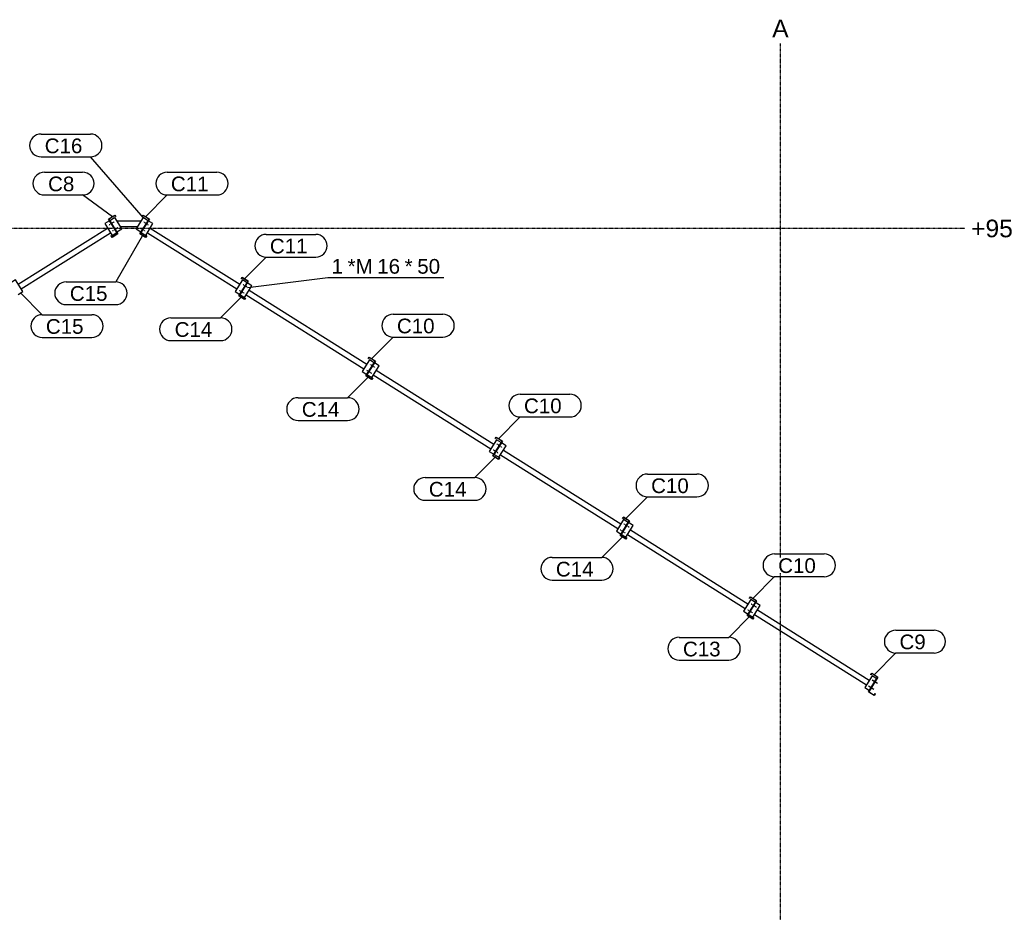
# Model space of a CAD drawing. Header units: millimetres. Extents: x -4888 to 73862, y -29046 to 15504.
# Tile 43 of 111: x 29996 to 42000, y -18163 to -7280. Entities that reach past the tile are written whole.
import ezdxf

# ---------------------------------------------------------------- set-up
doc = ezdxf.new("R2010")
doc.units = ezdxf.units.MM
doc.linetypes.add('DXK_LINE_DOT2', pattern=[3.9198, 1.9599, -1.9599])
doc.linetypes.add('DXK_LINE_DOT3', pattern=[5.9187, 2.979, -0.9799, 0.9799, -0.9799])
doc.styles.add('Arial', font='ARIAL.TTF', dxfattribs={"height": 0.2})

# ---------------------------------------------------------------- blocks, each defined once
blk = doc.blocks.new('Part-1953139-25005 - 24998')
at = {"color": 3, "linetype": 'Continuous'}
for p, q in [((31461, -9890), (31573, -9712)), ((31577, -9711), (31465, -9889)), ((31489, -9681), (31501, -9663)), ((31491, -9682), (31489, -9681)), ((31501, -9667), (31491, -9682)), ((31501, -9663), (31577, -9711)), ((31573, -9712), (31501, -9667)), ((31531, -9934), (31461, -9890)), ((31465, -9889), (31530, -9931)), ((31530, -9931), (31542, -9912)), ((31544, -9914), (31531, -9934)), ((31542, -9912), (31544, -9914))]:
    blk.add_line(p, q, dxfattribs=at)
blk = doc.blocks.new('Part-1953139-25013 - 24998')
at = {"color": 3, "linetype": 'Continuous'}
for p, q in [((39025, -14422), (38967, -14386)), ((38935, -14564), (39025, -14422)), ((38991, -14475), (40354, -15332)), ((38878, -14528), (38935, -14564)), ((38955, -14532), (40318, -15389)), ((40388, -15279), (40298, -15421)), ((40445, -15315), (40388, -15279)), ((40298, -15421), (40355, -15457))]:
    blk.add_line(p, q, dxfattribs=at)
blk = doc.blocks.new('Part-1953139-24999 - 24998')
at = {"color": 3, "linetype": 'Continuous'}
for p, q in [((40344, -15475), (40456, -15296)), ((40460, -15295), (40348, -15474)), ((40372, -15265), (40383, -15248)), ((40374, -15267), (40372, -15265)), ((40384, -15251), (40374, -15267)), ((40383, -15248), (40460, -15295)), ((40456, -15296), (40384, -15251)), ((40414, -15518), (40344, -15475)), ((40348, -15474), (40413, -15515)), ((40413, -15515), (40425, -15497)), ((40427, -15498), (40414, -15518)), ((40425, -15497), (40427, -15498))]:
    blk.add_line(p, q, dxfattribs=at)
blk = doc.blocks.new('Part-1953139-25000 - 24998')
at = {"color": 3, "linetype": 'Continuous'}
for p, q in [((38865, -14544), (38977, -14366)), ((38980, -14365), (38868, -14544)), ((38893, -14335), (38904, -14318)), ((38895, -14337), (38893, -14335)), ((38905, -14321), (38895, -14337)), ((38904, -14318), (38980, -14365)), ((38977, -14366), (38905, -14321)), ((38935, -14588), (38865, -14544)), ((38868, -14544), (38934, -14585)), ((38934, -14585), (38945, -14567)), ((38947, -14568), (38935, -14588)), ((38945, -14567), (38947, -14568))]:
    blk.add_line(p, q, dxfattribs=at)
blk = doc.blocks.new('Part-1953139-25001 - 24998')
at = {"color": 3, "linetype": 'Continuous'}
for p, q in [((37316, -13570), (37428, -13392)), ((37431, -13391), (37319, -13570)), ((37344, -13361), (37355, -13344)), ((37346, -13363), (37344, -13361)), ((37356, -13347), (37346, -13363)), ((37355, -13344), (37431, -13391)), ((37428, -13392), (37356, -13347)), ((37385, -13614), (37316, -13570)), ((37319, -13570), (37385, -13611)), ((37385, -13611), (37396, -13593)), ((37398, -13594), (37385, -13614)), ((37396, -13593), (37398, -13594))]:
    blk.add_line(p, q, dxfattribs=at)
blk = doc.blocks.new('Part-1953139-25002 - 24998')
at = {"color": 3, "linetype": 'Continuous'}
for p, q in [((35766, -12597), (35878, -12418)), ((35882, -12417), (35770, -12596)), ((35794, -12387), (35805, -12370)), ((35796, -12389), (35794, -12387)), ((35806, -12373), (35796, -12389)), ((35805, -12370), (35882, -12417)), ((35878, -12418), (35806, -12373)), ((35836, -12640), (35766, -12597)), ((35770, -12596), (35835, -12637)), ((35835, -12637), (35847, -12619)), ((35849, -12620), (35836, -12640)), ((35847, -12619), (35849, -12620))]:
    blk.add_line(p, q, dxfattribs=at)
blk = doc.blocks.new('Part-1953139-25003 - 24998')
at = {"color": 3, "linetype": 'Continuous'}
for p, q in [((34245, -11413), (34256, -11396)), ((34257, -11399), (34247, -11415)), ((34256, -11396), (34332, -11444)), ((34329, -11444), (34257, -11399)), ((34217, -11623), (34329, -11444)), ((34332, -11444), (34220, -11622)), ((34247, -11415), (34245, -11413)), ((34287, -11666), (34217, -11623)), ((34220, -11622), (34286, -11663)), ((34286, -11663), (34298, -11645)), ((34300, -11646), (34287, -11666)), ((34298, -11645), (34300, -11646))]:
    blk.add_line(p, q, dxfattribs=at)
blk = doc.blocks.new('Part-1953139-25004 - 24998')
at = {"color": 3, "linetype": 'Continuous'}
for p, q in [((32696, -10439), (32707, -10422)), ((32698, -10441), (32696, -10439)), ((32708, -10425), (32698, -10441)), ((32707, -10422), (32783, -10470)), ((32780, -10470), (32708, -10425)), ((32668, -10649), (32780, -10470)), ((32783, -10470), (32671, -10648)), ((32738, -10692), (32668, -10649)), ((32671, -10648), (32737, -10689)), ((32737, -10689), (32748, -10671)), ((32750, -10672), (32738, -10692)), ((32748, -10671), (32750, -10672))]:
    blk.add_line(p, q, dxfattribs=at)
blk = doc.blocks.new('Part-1953139-25012 - 24998')
at = {"color": 3, "linetype": 'Continuous'}
for p, q in [((31078, -9711), (31154, -9663)), ((31190, -9889), (31078, -9711)), ((31154, -9667), (31081, -9712)), ((31081, -9712), (31194, -9890)), ((31154, -9663), (31166, -9681)), ((31164, -9682), (31154, -9667)), ((31166, -9681), (31164, -9682)), ((31111, -9914), (31113, -9912)), ((31124, -9934), (31111, -9914)), ((31113, -9912), (31124, -9931)), ((31124, -9931), (31190, -9889)), ((31194, -9890), (31124, -9934))]:
    blk.add_line(p, q, dxfattribs=at)
blk = doc.blocks.new('Bolt-1953139-25014 - 24998')
at = {"color": 5, "linetype": 'DXK_LINE_DOT2'}
for p, q in [((38912, -14401), (38976, -14441)), ((38933, -14430), (38936, -14431)), ((38936, -14431), (38938, -14433)), ((38938, -14433), (38940, -14434)), ((38948, -14407), (38950, -14409)), ((38950, -14409), (38952, -14410)), ((38952, -14410), (38955, -14411))]:
    blk.add_line(p, q, dxfattribs=at)
blk = doc.blocks.new('Bolt-1953139-25015 - 24998')
at = {"color": 5, "linetype": 'DXK_LINE_DOT2'}
for p, q in [((38868, -14472), (38931, -14512)), ((38889, -14501), (38891, -14503)), ((38891, -14503), (38893, -14504)), ((38893, -14504), (38896, -14505)), ((38903, -14478), (38906, -14480)), ((38906, -14480), (38908, -14481)), ((38908, -14481), (38910, -14483))]:
    blk.add_line(p, q, dxfattribs=at)
blk = doc.blocks.new('Bolt-1953139-25016 - 24998')
at = {"color": 5, "linetype": 'Continuous'}
for p, q in [((40391, -15330), (40454, -15370)), ((40413, -15360), (40415, -15361)), ((40415, -15361), (40417, -15363)), ((40427, -15337), (40430, -15339)), ((40430, -15339), (40432, -15340))]:
    blk.add_line(p, q, dxfattribs=at)
blk = doc.blocks.new('Bolt-1953139-25017 - 24998')
at = {"color": 5, "linetype": 'Continuous'}
for p, q in [((40346, -15401), (40409, -15441)), ((40368, -15431), (40371, -15433)), ((40371, -15433), (40373, -15434)), ((40382, -15408), (40385, -15410)), ((40385, -15410), (40387, -15411))]:
    blk.add_line(p, q, dxfattribs=at)
blk = doc.blocks.new('Part-1953139-25018 - 24998')
at = {"color": 3, "linetype": 'Continuous'}
for p, q in [((37475, -13448), (37418, -13412)), ((37329, -13554), (37386, -13590)), ((37386, -13590), (37475, -13448)), ((37406, -13558), (38839, -14459)), ((37442, -13501), (38875, -14402)), ((38908, -14349), (38819, -14491)), ((38965, -14384), (38908, -14349)), ((38819, -14491), (38876, -14527))]:
    blk.add_line(p, q, dxfattribs=at)
blk = doc.blocks.new('Bolt-1953139-25019 - 24998')
at = {"color": 5, "linetype": 'DXK_LINE_DOT2'}
for p, q in [((37363, -13427), (37427, -13467)), ((37398, -13433), (37401, -13435)), ((37401, -13435), (37403, -13436)), ((37403, -13436), (37406, -13437)), ((37384, -13456), (37387, -13457)), ((37387, -13457), (37389, -13459)), ((37389, -13459), (37391, -13460))]:
    blk.add_line(p, q, dxfattribs=at)
blk = doc.blocks.new('Bolt-1953139-25020 - 24998')
at = {"color": 5, "linetype": 'DXK_LINE_DOT2'}
for p, q in [((37318, -13498), (37382, -13538)), ((37339, -13527), (37342, -13529)), ((37342, -13529), (37344, -13530)), ((37344, -13530), (37346, -13531)), ((37354, -13504), (37356, -13506)), ((37356, -13506), (37358, -13507)), ((37358, -13507), (37361, -13509))]:
    blk.add_line(p, q, dxfattribs=at)
blk = doc.blocks.new('Part-1953139-25021 - 24998')
at = {"color": 3, "linetype": 'Continuous'}
for p, q in [((35837, -12616), (35926, -12474)), ((35926, -12474), (35869, -12438)), ((35779, -12580), (35837, -12616)), ((35857, -12584), (37290, -13485)), ((35893, -12527), (37325, -13428)), ((37359, -13375), (37270, -13517)), ((37416, -13410), (37359, -13375)), ((37270, -13517), (37327, -13553))]:
    blk.add_line(p, q, dxfattribs=at)
blk = doc.blocks.new('Bolt-1953139-25022 - 24998')
at = {"color": 5, "linetype": 'DXK_LINE_DOT2'}
for p, q in [((35814, -12453), (35877, -12493)), ((35835, -12482), (35837, -12484)), ((35837, -12484), (35839, -12485)), ((35849, -12459), (35852, -12461)), ((35852, -12461), (35854, -12462)), ((35854, -12462), (35856, -12464)), ((35839, -12485), (35842, -12486))]:
    blk.add_line(p, q, dxfattribs=at)
blk = doc.blocks.new('Bolt-1953139-25023 - 24998')
at = {"color": 5, "linetype": 'DXK_LINE_DOT2'}
for p, q in [((35769, -12524), (35833, -12564)), ((35790, -12553), (35793, -12555)), ((35793, -12555), (35795, -12556)), ((35795, -12556), (35797, -12557)), ((35804, -12530), (35807, -12532)), ((35807, -12532), (35809, -12533)), ((35809, -12533), (35812, -12535))]:
    blk.add_line(p, q, dxfattribs=at)
blk = doc.blocks.new('Part-1953139-25024 - 24998')
at = {"color": 3, "linetype": 'Continuous'}
for p, q in [((34287, -11642), (34377, -11500)), ((34377, -11500), (34320, -11464)), ((34230, -11606), (34287, -11642)), ((34307, -11610), (35740, -12511)), ((34343, -11553), (35776, -12454)), ((35810, -12401), (35720, -12543)), ((35867, -12437), (35810, -12401)), ((35720, -12543), (35777, -12579))]:
    blk.add_line(p, q, dxfattribs=at)
blk = doc.blocks.new('Bolt-1953139-25025 - 24998')
at = {"color": 5, "linetype": 'DXK_LINE_DOT2'}
for p, q in [((34265, -11479), (34328, -11519)), ((34286, -11508), (34288, -11510)), ((34288, -11510), (34290, -11511)), ((34290, -11511), (34293, -11512)), ((34300, -11485), (34302, -11487)), ((34302, -11487), (34304, -11488)), ((34304, -11488), (34307, -11490))]:
    blk.add_line(p, q, dxfattribs=at)
blk = doc.blocks.new('Bolt-1953139-25026 - 24998')
at = {"color": 5, "linetype": 'DXK_LINE_DOT2'}
for p, q in [((34220, -11550), (34283, -11590)), ((34241, -11579), (34243, -11581)), ((34243, -11581), (34245, -11582)), ((34245, -11582), (34248, -11584)), ((34255, -11556), (34258, -11558)), ((34258, -11558), (34260, -11559)), ((34260, -11559), (34262, -11561))]:
    blk.add_line(p, q, dxfattribs=at)
blk = doc.blocks.new('Part-1953139-25027 - 24998')
at = {"color": 3, "linetype": 'Continuous'}
for p, q in [((32738, -10668), (32827, -10526)), ((32827, -10526), (32770, -10490)), ((32681, -10632), (32738, -10668)), ((32758, -10636), (34191, -11537)), ((32794, -10579), (34227, -11480)), ((34260, -11427), (34171, -11569)), ((34318, -11463), (34260, -11427)), ((34171, -11569), (34228, -11605))]:
    blk.add_line(p, q, dxfattribs=at)
blk = doc.blocks.new('Bolt-1953139-25028 - 24998')
at = {"color": 5, "linetype": 'DXK_LINE_DOT2'}
for p, q in [((32715, -10505), (32779, -10545)), ((32736, -10534), (32739, -10536)), ((32739, -10536), (32741, -10537)), ((32741, -10537), (32743, -10538)), ((32751, -10511), (32753, -10513)), ((32753, -10513), (32755, -10514)), ((32755, -10514), (32758, -10516))]:
    blk.add_line(p, q, dxfattribs=at)
blk = doc.blocks.new('Bolt-1953139-25029 - 24998')
at = {"color": 5, "linetype": 'DXK_LINE_DOT2'}
for p, q in [((32671, -10576), (32734, -10616)), ((32692, -10605), (32694, -10607)), ((32694, -10607), (32696, -10608)), ((32696, -10608), (32699, -10610)), ((32706, -10582), (32708, -10584)), ((32708, -10584), (32710, -10585)), ((32710, -10585), (32713, -10587))]:
    blk.add_line(p, q, dxfattribs=at)
blk = doc.blocks.new('Part-1953139-25030 - 24998')
at = {"color": 3, "linetype": 'Continuous'}
for p, q in [((31532, -9910), (31621, -9767)), ((31621, -9767), (31564, -9731)), ((31588, -9821), (32678, -10506)), ((31475, -9874), (31532, -9910)), ((31552, -9878), (32642, -10563)), ((32711, -10453), (32622, -10595)), ((32768, -10489), (32711, -10453)), ((32622, -10595), (32679, -10631))]:
    blk.add_line(p, q, dxfattribs=at)
blk = doc.blocks.new('Bolt-1953139-25031 - 24998')
at = {"color": 5, "linetype": 'DXK_LINE_DOT2'}
for p, q in [((31509, -9746), (31572, -9786)), ((31530, -9776), (31532, -9777)), ((31532, -9777), (31534, -9778)), ((31534, -9778), (31537, -9780)), ((31544, -9753), (31547, -9754)), ((31547, -9754), (31549, -9756)), ((31549, -9756), (31551, -9757))]:
    blk.add_line(p, q, dxfattribs=at)
blk = doc.blocks.new('Bolt-1953139-25032 - 24998')
at = {"color": 5, "linetype": 'DXK_LINE_DOT2'}
for p, q in [((31464, -9818), (31528, -9857)), ((31499, -9824), (31502, -9825)), ((31502, -9825), (31504, -9827)), ((31504, -9827), (31507, -9828)), ((31485, -9847), (31488, -9848)), ((31488, -9848), (31490, -9850)), ((31490, -9850), (31492, -9851))]:
    blk.add_line(p, q, dxfattribs=at)
blk = doc.blocks.new('Part-1953139-25050 - 24998')
at = {"color": 3, "linetype": 'Continuous'}
for p, q in [((29977, -10506), (31067, -9821)), ((31091, -9731), (31034, -9767)), ((31034, -9767), (31123, -9910)), ((30013, -10563), (31103, -9878)), ((31123, -9910), (31180, -9874)), ((29944, -10453), (29887, -10489)), ((30033, -10595), (29944, -10453)), ((29976, -10631), (30033, -10595))]:
    blk.add_line(p, q, dxfattribs=at)
blk = doc.blocks.new('Bolt-1953139-25051 - 24998')
at = {"color": 5, "linetype": 'DXK_LINE_DOT2'}
for p, q in [((31146, -9746), (31083, -9786)), ((31106, -9756), (31104, -9757)), ((31108, -9754), (31106, -9756)), ((31111, -9753), (31108, -9754)), ((31120, -9778), (31118, -9780)), ((31123, -9777), (31120, -9778)), ((31125, -9776), (31123, -9777))]:
    blk.add_line(p, q, dxfattribs=at)
blk = doc.blocks.new('Bolt-1953139-25052 - 24998')
at = {"color": 5, "linetype": 'DXK_LINE_DOT2'}
for p, q in [((31191, -9818), (31127, -9857)), ((31151, -9827), (31148, -9828)), ((31153, -9825), (31151, -9827)), ((31155, -9824), (31153, -9825)), ((31165, -9850), (31163, -9851)), ((31167, -9848), (31165, -9850)), ((31170, -9847), (31167, -9848))]:
    blk.add_line(p, q, dxfattribs=at)
blk = doc.blocks.new('Part-1953139-25053 - 24998')
at = {"color": 3, "linetype": 'Continuous'}
for p, q in [((31093, -9730), (31150, -9694)), ((31150, -9694), (31240, -9836)), ((31415, -9836), (31505, -9694)), ((31505, -9694), (31562, -9730)), ((31175, -9734), (31480, -9734)), ((31240, -9836), (31182, -9872)), ((31217, -9801), (31437, -9801)), ((31472, -9872), (31415, -9836))]:
    blk.add_line(p, q, dxfattribs=at)
blk = doc.blocks.new('Bolt-1953139-25054 - 24998')
at = {"color": 5, "linetype": 'Continuous'}
for p, q in [((40392, -15331), (40455, -15371)), ((40415, -15361), (40417, -15363)), ((40430, -15339), (40432, -15340))]:
    blk.add_line(p, q, dxfattribs=at)
blk = doc.blocks.new('Bolt-1953139-25055 - 24998')
at = {"color": 5, "linetype": 'Continuous'}
for p, q in [((40371, -15433), (40373, -15434)), ((40373, -15418), (40385, -15426)), ((40385, -15410), (40387, -15411))]:
    blk.add_line(p, q, dxfattribs=at)
blk = doc.blocks.new('GridLine-1953139-25059 - 24998')
at = {"color": 174, "linetype": 'DXK_LINE_DOT3'}
blk.add_line((39270, -26373), (39270, -7570), dxfattribs=at)
at = {"color": 136, "linetype": 'Continuous', "style": 'Arial'}
blk.add_text('A', height=215, dxfattribs=at).set_placement((39170, -7495))
blk = doc.blocks.new('GridLine-1953139-25062 - 24998')
at = {"color": 174, "linetype": 'DXK_LINE_DOT3'}
blk.add_line((21214, -9820), (41520, -9820), dxfattribs=at)
at = {"color": 136, "linetype": 'Continuous', "style": 'Arial'}
blk.add_text('+9535', height=214.9, dxfattribs=at).set_placement((41595, -9933))
blk = doc.blocks.new('Mark-1953139-25077 - 24998')
at = {"color": 136, "linetype": 'Continuous'}
blk.add_line((31126, -9682), (30763, -9417), dxfattribs=at)
blk.add_arc((30763, -9278), 139, 270, 90, dxfattribs=at)
at = {"color": 0}
blk.add_wipeout([(30661, -9372), (30661, -9185), (30342, -9185), (30342, -9372)], dxfattribs=at)
blk.add_wipeout([(30661, -9372), (30661, -9185), (30342, -9185), (30342, -9372)], dxfattribs=at)
at = {"color": 136, "linetype": 'Continuous'}
for p, q in [((30297, -9140), (30763, -9140)), ((30297, -9417), (30763, -9417))]:
    blk.add_line(p, q, dxfattribs=at)
blk.add_arc((30297, -9278), 139, 90, 270, dxfattribs=at)
at = {"color": 2, "style": 'Arial'}
blk.add_text('C8', height=179.1, dxfattribs=at).set_placement((30342, -9372))
blk = doc.blocks.new('Mark-1953139-25064 - 24998')
at = {"color": 136, "linetype": 'Continuous'}
blk.add_arc((41143, -14863), 139, 270, 90, dxfattribs=at)
at = {"color": 0}
blk.add_wipeout([(41042, -14956), (41042, -14769), (40722, -14769), (40722, -14956)], dxfattribs=at)
blk.add_wipeout([(41042, -14956), (41042, -14769), (40722, -14769), (40722, -14956)], dxfattribs=at)
at = {"color": 136, "linetype": 'Continuous'}
for p, q in [((40677, -14724), (41143, -14724)), ((40412, -15267), (40677, -15001)), ((40677, -15001), (41143, -15001))]:
    blk.add_line(p, q, dxfattribs=at)
blk.add_arc((40677, -14863), 139, 90, 270, dxfattribs=at)
at = {"color": 2, "style": 'Arial'}
blk.add_text('C9', height=179.1, dxfattribs=at).set_placement((40722, -14956))
blk = doc.blocks.new('Mark-1953139-25089 - 24998')
at = {"color": 136, "linetype": 'Continuous'}
blk.add_arc((30874, -11016), 139, 270, 90, dxfattribs=at)
at = {"color": 0}
blk.add_wipeout([(30773, -11110), (30773, -10922), (30315, -10922), (30315, -11110)], dxfattribs=at)
blk.add_wipeout([(30773, -11110), (30773, -10922), (30315, -10922), (30315, -11110)], dxfattribs=at)
at = {"color": 136, "linetype": 'Continuous'}
for p, q in [((30004, -10612), (30270, -10877)), ((30270, -10877), (30874, -10877)), ((30270, -11155), (30874, -11155))]:
    blk.add_line(p, q, dxfattribs=at)
blk.add_arc((30270, -11016), 139, 90, 270, dxfattribs=at)
at = {"color": 2, "style": 'Arial'}
blk.add_text('C15', height=179.1, dxfattribs=at).set_placement((30315, -11110))
blk = doc.blocks.new('Mark-1953139-25065 - 24998')
at = {"color": 136, "linetype": 'Continuous'}
blk.add_arc((39803, -13933), 139, 270, 90, dxfattribs=at)
at = {"color": 0}
blk.add_wipeout([(39701, -14026), (39701, -13839), (39243, -13839), (39243, -14026)], dxfattribs=at)
blk.add_wipeout([(39701, -14026), (39701, -13839), (39243, -13839), (39243, -14026)], dxfattribs=at)
at = {"color": 136, "linetype": 'Continuous'}
for p, q in [((39198, -13794), (39803, -13794)), ((38933, -14336), (39198, -14071)), ((39198, -14071), (39803, -14071))]:
    blk.add_line(p, q, dxfattribs=at)
blk.add_arc((39198, -13933), 139, 90, 270, dxfattribs=at)
at = {"color": 2, "style": 'Arial'}
blk.add_text('C10', height=179.1, dxfattribs=at).set_placement((39243, -14026))
blk = doc.blocks.new('Mark-1953139-25066 - 24998')
at = {"color": 136, "linetype": 'Continuous'}
blk.add_arc((38253, -12959), 139, 270, 90, dxfattribs=at)
at = {"color": 0}
blk.add_wipeout([(38152, -13052), (38152, -12865), (37694, -12865), (37694, -13052)], dxfattribs=at)
blk.add_wipeout([(38152, -13052), (38152, -12865), (37694, -12865), (37694, -13052)], dxfattribs=at)
at = {"color": 136, "linetype": 'Continuous'}
for p, q in [((37649, -12820), (38253, -12820)), ((37384, -13363), (37649, -13097)), ((37649, -13097), (38253, -13097))]:
    blk.add_line(p, q, dxfattribs=at)
blk.add_arc((37649, -12959), 139, 90, 270, dxfattribs=at)
at = {"color": 2, "style": 'Arial'}
blk.add_text('C10', height=179.1, dxfattribs=at).set_placement((37694, -13052))
blk = doc.blocks.new('Mark-1953139-25067 - 24998')
at = {"color": 136, "linetype": 'Continuous'}
blk.add_arc((36704, -11985), 139, 270, 90, dxfattribs=at)
at = {"color": 0}
blk.add_wipeout([(36603, -12078), (36603, -11891), (36144, -11891), (36144, -12078)], dxfattribs=at)
blk.add_wipeout([(36603, -12078), (36603, -11891), (36144, -11891), (36144, -12078)], dxfattribs=at)
at = {"color": 136, "linetype": 'Continuous'}
for p, q in [((36099, -11846), (36704, -11846)), ((35834, -12389), (36099, -12123)), ((36099, -12123), (36704, -12123))]:
    blk.add_line(p, q, dxfattribs=at)
blk.add_arc((36099, -11985), 139, 90, 270, dxfattribs=at)
at = {"color": 2, "style": 'Arial'}
blk.add_text('C10', height=179.1, dxfattribs=at).set_placement((36144, -12078))
blk = doc.blocks.new('Mark-1953139-25068 - 24998')
at = {"color": 136, "linetype": 'Continuous'}
blk.add_arc((35155, -11011), 139, 270, 90, dxfattribs=at)
at = {"color": 0}
blk.add_wipeout([(35054, -11104), (35054, -10917), (34595, -10917), (34595, -11104)], dxfattribs=at)
blk.add_wipeout([(35054, -11104), (35054, -10917), (34595, -10917), (34595, -11104)], dxfattribs=at)
at = {"color": 136, "linetype": 'Continuous'}
for p, q in [((34550, -10872), (35155, -10872)), ((34285, -11415), (34550, -11149)), ((34550, -11149), (35155, -11149))]:
    blk.add_line(p, q, dxfattribs=at)
blk.add_arc((34550, -11011), 139, 90, 270, dxfattribs=at)
at = {"color": 2, "style": 'Arial'}
blk.add_text('C10', height=179.1, dxfattribs=at).set_placement((34595, -11104))
blk = doc.blocks.new('Mark-1953139-25069 - 24998')
at = {"color": 136, "linetype": 'Continuous'}
blk.add_arc((33606, -10037), 139, 270, 90, dxfattribs=at)
at = {"color": 0}
blk.add_wipeout([(33504, -10130), (33504, -9943), (33046, -9943), (33046, -10130)], dxfattribs=at)
blk.add_wipeout([(33504, -10130), (33504, -9943), (33046, -9943), (33046, -10130)], dxfattribs=at)
at = {"color": 136, "linetype": 'Continuous'}
for p, q in [((33001, -9898), (33606, -9898)), ((32736, -10441), (33001, -10175)), ((33001, -10175), (33606, -10175))]:
    blk.add_line(p, q, dxfattribs=at)
blk.add_arc((33001, -10037), 139, 90, 270, dxfattribs=at)
at = {"color": 2, "style": 'Arial'}
blk.add_text('C11', height=179.1, dxfattribs=at).set_placement((33046, -10130))
blk = doc.blocks.new('Mark-1953139-25070 - 24998')
at = {"color": 136, "linetype": 'Continuous'}
blk.add_arc((32399, -9278), 139, 270, 90, dxfattribs=at)
at = {"color": 0}
blk.add_wipeout([(32298, -9372), (32298, -9185), (31839, -9185), (31839, -9372)], dxfattribs=at)
blk.add_wipeout([(32298, -9372), (32298, -9185), (31839, -9185), (31839, -9372)], dxfattribs=at)
at = {"color": 136, "linetype": 'Continuous'}
for p, q in [((31794, -9140), (32399, -9140)), ((31529, -9682), (31794, -9417)), ((31794, -9417), (32399, -9417))]:
    blk.add_line(p, q, dxfattribs=at)
blk.add_arc((31794, -9278), 139, 90, 270, dxfattribs=at)
at = {"color": 2, "style": 'Arial'}
blk.add_text('C11', height=179.1, dxfattribs=at).set_placement((31839, -9372))
blk = doc.blocks.new('Mark-1953139-25078 - 24998')
at = {"color": 136, "linetype": 'Continuous'}
blk.add_line((38907, -14545), (38642, -14811), dxfattribs=at)
blk.add_arc((38642, -14949), 139, 270, 90, dxfattribs=at)
at = {"color": 0}
blk.add_wipeout([(38541, -15043), (38541, -14856), (38082, -14856), (38082, -15043)], dxfattribs=at)
blk.add_wipeout([(38541, -15043), (38541, -14856), (38082, -14856), (38082, -15043)], dxfattribs=at)
at = {"color": 136, "linetype": 'Continuous'}
for p, q in [((38037, -14811), (38642, -14811)), ((38037, -15088), (38642, -15088))]:
    blk.add_line(p, q, dxfattribs=at)
blk.add_arc((38037, -14949), 139, 90, 270, dxfattribs=at)
at = {"color": 2, "style": 'Arial'}
blk.add_text('C13', height=179.1, dxfattribs=at).set_placement((38082, -15043))
blk = doc.blocks.new('Mark-1953139-25079 - 24998')
at = {"color": 136, "linetype": 'Continuous'}
blk.add_line((37358, -13572), (37093, -13837), dxfattribs=at)
blk.add_arc((37093, -13975), 139, 270, 90, dxfattribs=at)
at = {"color": 0}
blk.add_wipeout([(36992, -14069), (36992, -13882), (36533, -13882), (36533, -14069)], dxfattribs=at)
blk.add_wipeout([(36992, -14069), (36992, -13882), (36533, -13882), (36533, -14069)], dxfattribs=at)
at = {"color": 136, "linetype": 'Continuous'}
for p, q in [((36488, -13837), (37093, -13837)), ((36488, -14114), (37093, -14114))]:
    blk.add_line(p, q, dxfattribs=at)
blk.add_arc((36488, -13975), 139, 90, 270, dxfattribs=at)
at = {"color": 2, "style": 'Arial'}
blk.add_text('C14', height=179.1, dxfattribs=at).set_placement((36533, -14069))
blk = doc.blocks.new('Mark-1953139-25080 - 24998')
at = {"color": 136, "linetype": 'Continuous'}
blk.add_line((35809, -12598), (35544, -12863), dxfattribs=at)
blk.add_arc((35544, -13001), 139, 270, 90, dxfattribs=at)
at = {"color": 0}
blk.add_wipeout([(35442, -13095), (35442, -12908), (34984, -12908), (34984, -13095)], dxfattribs=at)
blk.add_wipeout([(35442, -13095), (35442, -12908), (34984, -12908), (34984, -13095)], dxfattribs=at)
at = {"color": 136, "linetype": 'Continuous'}
for p, q in [((34939, -12863), (35544, -12863)), ((34939, -13140), (35544, -13140))]:
    blk.add_line(p, q, dxfattribs=at)
blk.add_arc((34939, -13001), 139, 90, 270, dxfattribs=at)
at = {"color": 2, "style": 'Arial'}
blk.add_text('C14', height=179.1, dxfattribs=at).set_placement((34984, -13095))
blk = doc.blocks.new('Mark-1953139-25081 - 24998')
at = {"color": 136, "linetype": 'Continuous'}
blk.add_line((34259, -11624), (33994, -11889), dxfattribs=at)
blk.add_arc((33994, -12028), 139, 270, 90, dxfattribs=at)
at = {"color": 0}
blk.add_wipeout([(33893, -12121), (33893, -11934), (33435, -11934), (33435, -12121)], dxfattribs=at)
blk.add_wipeout([(33893, -12121), (33893, -11934), (33435, -11934), (33435, -12121)], dxfattribs=at)
at = {"color": 136, "linetype": 'Continuous'}
for p, q in [((33390, -11889), (33994, -11889)), ((33390, -12166), (33994, -12166))]:
    blk.add_line(p, q, dxfattribs=at)
blk.add_arc((33390, -12028), 139, 90, 270, dxfattribs=at)
at = {"color": 2, "style": 'Arial'}
blk.add_text('C14', height=179.1, dxfattribs=at).set_placement((33435, -12121))
blk = doc.blocks.new('Mark-1953139-25082 - 24998')
at = {"color": 136, "linetype": 'Continuous'}
blk.add_line((32710, -10650), (32445, -10915), dxfattribs=at)
blk.add_arc((32445, -11054), 139, 270, 90, dxfattribs=at)
at = {"color": 0}
blk.add_wipeout([(32344, -11147), (32344, -10960), (31885, -10960), (31885, -11147)], dxfattribs=at)
blk.add_wipeout([(32344, -11147), (32344, -10960), (31885, -10960), (31885, -11147)], dxfattribs=at)
at = {"color": 136, "linetype": 'Continuous'}
for p, q in [((31840, -10915), (32445, -10915)), ((31840, -11192), (32445, -11192))]:
    blk.add_line(p, q, dxfattribs=at)
blk.add_arc((31840, -11054), 139, 90, 270, dxfattribs=at)
at = {"color": 2, "style": 'Arial'}
blk.add_text('C14', height=179.1, dxfattribs=at).set_placement((31885, -11147))
blk = doc.blocks.new('Mark-1953139-25083 - 24998')
at = {"color": 136, "linetype": 'Continuous'}
blk.add_line((31504, -9891), (31166, -10476), dxfattribs=at)
blk.add_arc((31166, -10615), 139, 270, 90, dxfattribs=at)
at = {"color": 0}
blk.add_wipeout([(31065, -10708), (31065, -10521), (30607, -10521), (30607, -10708)], dxfattribs=at)
blk.add_wipeout([(31065, -10708), (31065, -10521), (30607, -10521), (30607, -10708)], dxfattribs=at)
at = {"color": 136, "linetype": 'Continuous'}
for p, q in [((30562, -10476), (31166, -10476)), ((30562, -10753), (31166, -10753))]:
    blk.add_line(p, q, dxfattribs=at)
blk.add_arc((30562, -10615), 139, 90, 270, dxfattribs=at)
at = {"color": 2, "style": 'Arial'}
blk.add_text('C15', height=179.1, dxfattribs=at).set_placement((30607, -10708))
blk = doc.blocks.new('Mark-1953139-25090 - 24998')
at = {"color": 136, "linetype": 'Continuous'}
blk.add_line((31505, -9695), (30860, -8953), dxfattribs=at)
blk.add_arc((30860, -8814), 139, 270, 90, dxfattribs=at)
at = {"color": 0}
blk.add_wipeout([(30759, -8908), (30759, -8720), (30301, -8720), (30301, -8908)], dxfattribs=at)
blk.add_wipeout([(30759, -8908), (30759, -8720), (30301, -8720), (30301, -8908)], dxfattribs=at)
at = {"color": 136, "linetype": 'Continuous'}
for p, q in [((30256, -8675), (30860, -8675)), ((30256, -8953), (30860, -8953))]:
    blk.add_line(p, q, dxfattribs=at)
blk.add_arc((30256, -8814), 139, 90, 270, dxfattribs=at)
at = {"color": 2, "style": 'Arial'}
blk.add_text('C16', height=179.1, dxfattribs=at).set_placement((30301, -8908))
blk = doc.blocks.new('Mark-1953139-25351 - 24998')
at = {"color": 0, "linetype": 'Continuous'}
blk.add_wipeout([(33937, -10377), (33937, -10189), (33798, -10189), (33798, -10377)], dxfattribs=at)
blk.add_wipeout([(33937, -10377), (33937, -10189), (33798, -10189), (33798, -10377)], dxfattribs=at)
at = {"color": 96, "linetype": 'Continuous'}
blk.add_line((32779, -10545), (33753, -10422), dxfattribs=at)
at = {"color": 1, "linetype": 'Continuous', "style": 'Arial'}
blk.add_text('1', height=179, dxfattribs=at).set_placement((33798, -10377))
at = {"color": 0, "linetype": 'Continuous'}
blk.add_wipeout([(34299, -10377), (34299, -10189), (33994, -10189), (33994, -10377)], dxfattribs=at)
blk.add_wipeout([(34299, -10377), (34299, -10189), (33994, -10189), (33994, -10377)], dxfattribs=at)
at = {"color": 1, "linetype": 'Continuous', "style": 'Arial'}
blk.add_text('*M', height=179.1, dxfattribs=at).set_placement((33994, -10377))
at = {"color": 0, "linetype": 'Continuous'}
blk.add_wipeout([(34633, -10377), (34633, -10189), (34355, -10189), (34355, -10377)], dxfattribs=at)
blk.add_wipeout([(34633, -10377), (34633, -10189), (34355, -10189), (34355, -10377)], dxfattribs=at)
at = {"color": 1, "linetype": 'Continuous', "style": 'Arial'}
blk.add_text('16', height=179.1, dxfattribs=at).set_placement((34355, -10377))
at = {"color": 0, "linetype": 'Continuous'}
blk.add_wipeout([(34787, -10377), (34787, -10189), (34689, -10189), (34689, -10377)], dxfattribs=at)
blk.add_wipeout([(34787, -10377), (34787, -10189), (34689, -10189), (34689, -10377)], dxfattribs=at)
blk.add_wipeout([(35121, -10377), (35121, -10189), (34843, -10189), (34843, -10377)], dxfattribs=at)
blk.add_wipeout([(35121, -10377), (35121, -10189), (34843, -10189), (34843, -10377)], dxfattribs=at)
at = {"color": 96, "linetype": 'Continuous'}
blk.add_line((33753, -10422), (35166, -10422), dxfattribs=at)
at = {"color": 1, "linetype": 'Continuous', "style": 'Arial'}
for s, height, p in [('*', 179, (34689, -10377)), ('50', 179.1, (34843, -10377))]:
    blk.add_text(s, height=height, dxfattribs=at).set_placement(p)

msp = doc.modelspace()

# ---------------------------------------------------------------- block references
for name in ['GridLine-1953139-25059 - 24998', 'GridLine-1953139-25062 - 24998', 'Part-1953139-25012 - 24998', 'Part-1953139-25053 - 24998', 'Part-1953139-25005 - 24998', 'Part-1953139-25050 - 24998', 'Bolt-1953139-25051 - 24998', 'Bolt-1953139-25052 - 24998', 'Bolt-1953139-25032 - 24998', 'Part-1953139-25030 - 24998', 'Bolt-1953139-25031 - 24998', 'Part-1953139-25004 - 24998', 'Part-1953139-25027 - 24998', 'Bolt-1953139-25028 - 24998', 'Bolt-1953139-25029 - 24998', 'Part-1953139-25003 - 24998', 'Part-1953139-25024 - 24998', 'Bolt-1953139-25025 - 24998', 'Bolt-1953139-25026 - 24998', 'Part-1953139-25002 - 24998', 'Part-1953139-25021 - 24998', 'Bolt-1953139-25022 - 24998', 'Bolt-1953139-25023 - 24998', 'Part-1953139-25001 - 24998', 'Part-1953139-25018 - 24998', 'Bolt-1953139-25019 - 24998', 'Bolt-1953139-25020 - 24998', 'Part-1953139-25000 - 24998', 'Part-1953139-25013 - 24998', 'Bolt-1953139-25014 - 24998', 'Bolt-1953139-25015 - 24998', 'Part-1953139-24999 - 24998', 'Bolt-1953139-25016 - 24998', 'Bolt-1953139-25054 - 24998', 'Bolt-1953139-25017 - 24998', 'Bolt-1953139-25055 - 24998']:
    msp.add_blockref(name, (0, 0))

# ---------------------------------------------------------------- next in the draw order: block references
for name in ['Mark-1953139-25077 - 24998', 'Mark-1953139-25070 - 24998', 'Mark-1953139-25069 - 24998', 'Mark-1953139-25089 - 24998', 'Mark-1953139-25082 - 24998', 'Mark-1953139-25068 - 24998', 'Mark-1953139-25081 - 24998', 'Mark-1953139-25067 - 24998', 'Mark-1953139-25080 - 24998', 'Mark-1953139-25066 - 24998', 'Mark-1953139-25079 - 24998', 'Mark-1953139-25065 - 24998', 'Mark-1953139-25078 - 24998', 'Mark-1953139-25064 - 24998']:
    msp.add_blockref(name, (0, 0))

# ---------------------------------------------------------------- next in the draw order: block references
for name in ['Mark-1953139-25090 - 24998', 'Mark-1953139-25083 - 24998', 'Mark-1953139-25351 - 24998']:
    msp.add_blockref(name, (0, 0))

doc.saveas('drawing.dxf')
